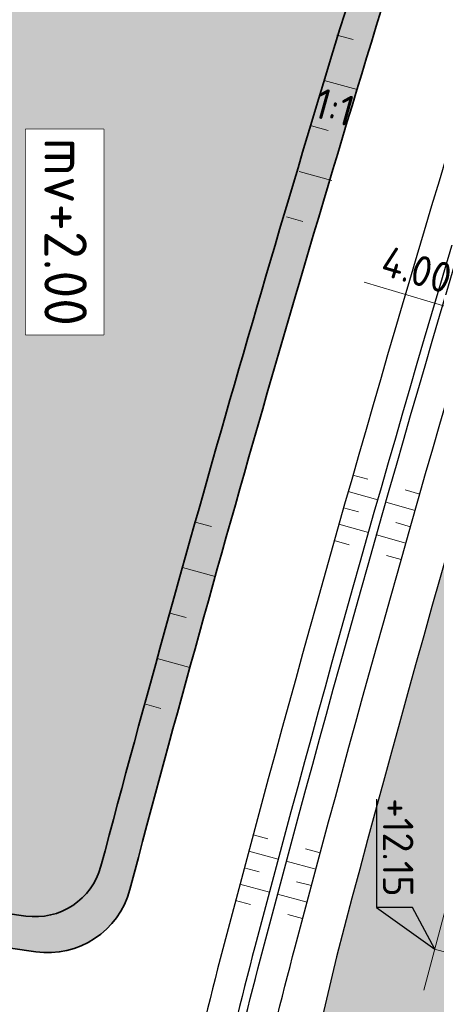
# Model space of a CAD drawing. Header units: metres. Extents: x 232559 to 234458, y 552925 to 554400.
# Tile 9 of 45: x 233081 to 233106, y 553282 to 553340. Entities that reach past the tile are written whole.
import ezdxf
from ezdxf.enums import TextEntityAlignment as Align

# ---------------------------------------------------------------- set-up
doc = ezdxf.new("R2010")
doc.units = ezdxf.units.M
doc.linetypes.add('AM-AS', pattern=[16, 10, -2, 2, -2])
doc.layers.get('Defpoints').update_dxf_attribs({"color": 241})
for name, color, linetype, lineweight in [('N-WE-AM-AS_WEG-G', 7, 'AM-AS', 13), ('N-WE-GW-GRONDWERK-T', 7, 'Continuous', 18), ('N-WE-GW-GRONDWERKLIJN_KRUIN-G', 90, 'Continuous', 35), ('N-WE-GW-GRONDWERKLIJN_TEEN-G', 90, 'Continuous', 35), ('N-WE-GW-WATERGANG_BODEM-G', 144, 'Continuous', 25), ('N-WE-VH-KANTVERHARDING-GV', 7, 'Continuous', 25), ('N-WE-VH-M', 7, 'Continuous', 18), ('X-XX-AL-HOOGTELABEL-S', 7, 'Continuous', 25)]:
    doc.layers.add(name, color=color, linetype=linetype, lineweight=lineweight)
for name, color, linetype, lineweight, true_color in [('N-WE-GW-GRONDWERK-A', 7, 'Continuous', 50, 0xe6ccb3), ('N-WE-GW-GRONDWERK-S', 7, 'Continuous', 18, 0x004c00), ('N-WE-GW-TALUDARCERING_KORT-G', 7, 'Continuous', 18, 0x004c00), ('N-WE-GW-TALUDARCERING_LANG-G', 7, 'Continuous', 13, 0x004c00), ('N-WE-GW-WATERGANG_INSTEEK-G', 7, 'Continuous', 25, 0x004c00), ('N-WE-VH-VERHARDING_ASFALT_HOOFDRIJBAAN-A', 7, 'Continuous', 5, 0xc7c7c7)]:
    doc.layers.add(name, color=color, linetype=linetype, lineweight=lineweight, true_color=true_color)
doc.styles.add('NLCS-ISO', font='NLCS-ISO.ttf')
doc.styles.add('NLCS-ISO-ANNOTATIEF-T18', font='NLCS-ISO.ttf', dxfattribs={"height": 1.8})
doc.dimstyles.new('NLCS-ANNOTATIEF-T18-PIJL_A_L2_H2', dxfattribs={"dimtxt": 1.8, "dimasz": 1.8, "dimexe": 2, "dimexo": 2, "dimgap": 0.7, "dimtad": 1, "dimzin": 0, "dimdsep": 46, "dimtxsty": 'NLCS-ISO-ANNOTATIEF-T18', "dimcen": 0, "dimdle": 2, "dimse1": 1, "dimse2": 1, "dimclrd": 256, "dimclre": 251, "dimazin": 0, "dimtfac": 1, "dimtofl": 0, "dimtmove": 0, "dimatfit": 3, "dimfxl": 2, "dimtfillclr": 256, "dimtolj": 1, "dimtzin": 0, "dimlwd": 9, "dimlwe": 9, "dimarcsym": 0})

# ---------------------------------------------------------------- blocks, each defined once
blk = doc.blocks.new('S04')
at = {"layer": 'N-WE-GW-TALUDARCERING_KORT-G'}
for p, q in [((0, 0.501744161), (0.5017441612, 0.5018410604)), ((0, 0), (0.5017441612, 0)), ((0, -0.5017441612), (0.5018410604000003, -0.5017441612))]:
    blk.add_line(p, q, dxfattribs=at)
at = {"layer": 'N-WE-GW-TALUDARCERING_LANG-G'}
for p, q in [((0, 0.2508720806), (1.003585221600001, 0.2508720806)), ((0, -0.2508720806), (1.003585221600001, -0.2508720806))]:
    blk.add_line(p, q, dxfattribs=at)
blk = doc.blocks.new('SAL-HOOGTELABEL_AANLEG-SO')
blk.add_lwpolyline([(-4.842599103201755, 1.798838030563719), (4.851150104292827, 1.798838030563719), (4.851150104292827, -1.886858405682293), (-4.842599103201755, -1.886858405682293)], close=True)
at = {"style": 'NLCS-ISO'}
blk.add_attdef('HOOGTE', text='', height=2, dxfattribs=at).set_placement((0, 0), align=Align.MIDDLE_CENTER)
blk.add_wipeout([(-4.842599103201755, 1.7988380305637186), (4.851150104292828, 1.7988380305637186), (4.851150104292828, -1.8868584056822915), (-4.842599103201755, -1.8868584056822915)])
blk = doc.blocks.new('*D109')
at = {"layer": 'Defpoints', "color": 0, "transparency": 16777216}
for p in [(233110.0255712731, 553322.0419922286), (233113.8429069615, 553320.8466193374), (233113.8454193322, 553320.8550799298)]:
    blk.add_point(p, dxfattribs=at)
at = {"layer": 'N-WE-VH-M', "lineweight": 9, "transparency": 16777216}
for p, q in [((233108.2831733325, 553322.4975808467), (233101.2468488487, 553324.5870156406)), ((233115.5684361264, 553320.3342238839), (233117.2939652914, 553319.8218284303))]:
    blk.add_line(p, q, dxfattribs=at)
at = {"layer": 'N-WE-VH-M', "transparency": 16777216}
for points in [[(233108.3685725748, 553322.7851690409), (233108.1977740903, 553322.2099926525), (233110.0087024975, 553321.9851853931)], [(233115.6538353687, 553320.6218120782), (233115.4830368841, 553320.0466356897), (233113.8429069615, 553320.8466193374)]]:
    blk.add_solid(points, dxfattribs=at)
at = {"layer": 'N-WE-VH-M', "color": 0, "transparency": 16777216, "insert": (233104.3577091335, 553325.3322996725), "char_height": 1.8, "attachment_point": 5, "rotation": 343.46122627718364, "style": 'NLCS-ISO-ANNOTATIEF-T18'}
blk.add_mtext('\\A1;4.00', dxfattribs=at)
blk = doc.blocks.new('N-SAL-HOOGTELABEL_03-SO')
for p, q in [((0, 0), (-2.460741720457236, -1.312415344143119)), ((-2.460741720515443, -3.43514855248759), (0, 0)), ((-2.460741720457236, -1.312415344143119), (-2.460741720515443, -3.43514855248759)), ((-8.8653364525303, -3.435325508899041), (-2.460741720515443, -3.43514855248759))]:
    blk.add_line(p, q)
blk.add_solid([(-2.460741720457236, -1.312415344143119), (0, 0), (-2.460741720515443, -3.43514855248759)])
at = {"style": 'NLCS-ISO'}
blk.add_attdef('...', text='', height=1.8, dxfattribs=at).set_placement((-6.014038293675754, -2.161353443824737), align=Align.MIDDLE)

msp = doc.modelspace()

# ---------------------------------------------------------------- hatches: boundary and pattern name
at = {"layer": 'N-WE-GW-GRONDWERK-A'}
h = msp.add_hatch(color=256, dxfattribs=at)
h.dxf.hatch_style = 1
edge = h.paths.add_edge_path()
edge.add_arc((233082.5869008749, 553290.043432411), 5.000000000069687, 261.76267322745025, 345.1323943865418, ccw=False)
edge.add_line((233081.8705322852, 553285.0950169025), (232960.9723562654, 553302.597115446))
edge.add_arc((232961.831998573, 553308.535214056), 5.9999999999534, 112.00701147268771, 261.7626732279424, ccw=False)
edge.add_line((232959.5836782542, 553314.0980420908), (233073.0592027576, 553359.9612839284))
edge.add_arc((233076.8064032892, 553350.6899038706), 9.999999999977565, 77.27697752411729, 112.0070114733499, ccw=False)
edge.add_line((233079.0087850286, 553360.4443651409), (233101.195490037, 553355.4350065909))
edge.add_arc((233100.0942991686, 553350.5577759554), 5.000000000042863, -17.40375332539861, 77.27697753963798, ccw=False)
edge.add_arc((234458.2366740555, 552924.8440464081), 1418.29999999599, 162.5962466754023, 165.1323943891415)
at = {"layer": 'N-WE-VH-VERHARDING_ASFALT_HOOFDRIJBAAN-A'}
h = msp.add_hatch(color=256, dxfattribs=at)
h.dxf.hatch_style = 1
edge = h.paths.add_edge_path(flags=16)
edge.add_line((233238.8431109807, 553681.6264790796), (233230.943822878, 553658.5683842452))
edge.add_arc((233232.3644847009, 553658.0869851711), 1.500008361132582, 161.2807672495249, 340.8981595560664)
edge.add_line((233233.7819002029, 553657.5961100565), (233241.6811883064, 553680.6542048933))
edge.add_arc((233240.2605260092, 553681.1356025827), 1.500008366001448, 341.2808231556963, 520.8981037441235)
edge = h.paths.add_edge_path(flags=16)
edge.add_arc((233271.7074764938, 553774.3557767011), 1.50000836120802, 164.2858098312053, 343.9032006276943)
edge.add_arc((232887.5055168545, 553885.6554448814), 401.4984599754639, 343.8444187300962, 352.0661515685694)
edge.add_line((233285.1608708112, 553830.2367401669), (233285.628885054, 553833.7053079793))
edge.add_arc((233284.1416862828, 553833.900922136), 1.500008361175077, 352.5067892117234, 532.1241805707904)
edge.add_line((233282.6558269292, 553834.1064630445), (233282.1878126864, 553830.6378952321))
edge.add_arc((232887.5013877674, 553885.6565838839), 398.5027353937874, 343.84373435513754, 352.0641942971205, ccw=False)
edge.add_line((233270.265800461, 553774.7699999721), (233270.2635313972, 553774.76203726))
edge = h.paths.add_edge_path(flags=16)
edge.add_line((233258.9653892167, 553740.3635948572), (233250.3426869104, 553715.1938472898))
edge.add_arc((233251.7633487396, 553714.7124482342), 1.500008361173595, 161.2807679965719, 340.8981588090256)
edge.add_line((233253.1807642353, 553714.2215731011), (233261.803466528, 553739.3913206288))
edge.add_arc((233260.3828047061, 553739.8727197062), 1.500008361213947, 341.2807671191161, 520.8981580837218)
edge = h.paths.add_edge_path(flags=16)
edge.add_arc((234470.475400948, 552921.1637758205), 1411.277274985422, 162.0659295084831, 164.4612733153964, ccw=False)
edge.add_arc((233126.3416874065, 553356.1858418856), 1.500008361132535, 342.2158700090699, 521.8332620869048)
edge.add_arc((234458.2256546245, 552924.8473599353), 1401.488492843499, 162.0549104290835, 164.4722926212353)
edge.add_arc((233109.3367418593, 553299.6359526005), 1.500008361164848, 164.6940441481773, 344.311435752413)
edge = h.paths.add_edge_path(flags=16)
edge.add_line((233152.7243747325, 553435.0058946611), (233170.2517599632, 553481.8816119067))
edge.add_arc((232796.991217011, 553621.4481446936), 398.4999999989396, 339.4986351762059, 341.0894634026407)
edge.add_line((233173.9824883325, 553492.2977232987), (233181.1625168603, 553513.2562927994))
edge.add_arc((233182.579932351, 553512.7654176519), 1.500008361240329, -18.719231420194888, 160.8981582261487, ccw=False)
edge.add_line((233184.0005941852, 553512.2840186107), (233176.8205656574, 553491.32544911))
edge.add_arc((232796.9912170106, 553621.4481446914), 401.4999999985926, 339.4986351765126, 341.08946340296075, ccw=False)
edge.add_line((233173.0617515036, 553480.8309228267), (233155.5343662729, 553433.9552055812))
edge.add_arc((233154.1311245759, 553434.4852412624), 1.500008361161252, 159.6899393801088, 339.3073309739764, ccw=False)
edge = h.paths.add_edge_path(flags=16)
edge.add_line((233288.7409870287, 554100.2030049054), (233287.2648016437, 553983.1308973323))
edge.add_arc((233288.7647455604, 553983.1169929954), 1.500008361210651, 179.4688888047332, 359.0862801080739)
edge.add_line((233290.2645631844, 553983.0930727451), (233291.7407485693, 554100.1651803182))
edge.add_arc((233290.2408005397, 554100.1787584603), 1.500009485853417, 359.4813493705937, 539.0738195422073)
edge = h.paths.add_edge_path(flags=16)
edge.add_line((233288.8319004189, 553873.9156854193), (233288.9171638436, 553877.3046130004))
edge.add_arc((233110.1728694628, 553881.9064760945), 178.8035232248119, 358.5252166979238, 359.5434362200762)
edge.add_line((233288.970715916, 553880.4816879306), (233289.2599437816, 553903.4195358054))
edge.add_arc((233287.7599998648, 553903.4334401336), 1.500008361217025, 359.4688891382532, 539.0862797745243)
edge.add_line((233286.2601822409, 553903.4573603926), (233285.9709543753, 553880.519512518))
edge.add_arc((233108.5407243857, 553881.9357574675), 177.4358821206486, 358.5287614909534, 359.5426758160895, ccw=False)
edge.add_line((233285.9181128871, 553877.3800673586), (233285.8328494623, 553873.9911397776))
edge.add_arc((233287.3325009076, 553873.9584193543), 1.500008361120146, 178.7500797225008, 358.3674721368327)
edge = h.paths.add_edge_path(flags=16)
edge.add_line((233217.4679331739, 553619.232137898), (233192.6325521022, 553546.7374314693))
edge.add_arc((233194.0532139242, 553546.2560323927), 1.500008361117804, 161.2807671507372, 340.8981596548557)
edge.add_line((233195.470629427, 553545.7651572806), (233220.3060104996, 553618.2598637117))
edge.add_arc((233218.8853486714, 553618.7412627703), 1.500008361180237, 341.280767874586, 520.8981590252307)
edge = h.paths.add_edge_path()
edge.add_line((233383.3948392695, 554231.8195223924), (233383.3948392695, 554236.3196870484))
edge.add_line((233383.3948392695, 554236.3196870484), (233370.3008999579, 554236.207676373))
edge.add_arc((233370.9725897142, 554157.7105501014), 78.50000000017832, 90.49026060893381, 179.2775844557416)
edge.add_line((233292.478829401, 554158.7002934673), (233292.1827528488, 554135.2192955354))
edge.add_arc((233290.6829352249, 554135.2432157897), 1.500008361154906, 179.4688889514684, 359.0862799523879, ccw=False)
edge.add_line((233289.1829913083, 554135.2571201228), (233289.4790678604, 554158.7381180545))
edge.add_arc((233370.9725897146, 554157.7105501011), 81.50000000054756, 90.49026060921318, 179.2775844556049, ccw=False)
edge.add_line((233370.2752302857, 554239.2075665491), (233383.3948392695, 554239.3197968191))
edge.add_line((233383.3948392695, 554239.3197968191), (233383.3987201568, 554243.819994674))
edge.add_line((233383.3987201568, 554243.819994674), (233370.2367257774, 554243.7074018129))
edge.add_arc((233370.9725897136, 554157.7105501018), 85.99999999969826, 90.49026060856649, 179.2775844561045)
edge.add_line((233284.9794255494, 554158.7948549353), (233284.6455244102, 554132.3140954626))
edge.add_arc((233272.6464789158, 554132.4653348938), 11.9999985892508, 358.83315250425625, 359.277865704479, ccw=False)
edge.add_arc((233272.6441303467, 554132.2791883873), 12.00000000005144, 288.11678142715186, 359.7220163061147, ccw=False)
edge.add_arc((233263.9373955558, 554158.8910798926), 40.00000000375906, 269.27758445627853, 288.1167814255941, ccw=False)
edge.add_line((233263.4330677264, 554118.8942593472), (233259.3492775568, 554118.9457526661))
edge.add_line((233259.3492775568, 554118.9457526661), (233258.1891597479, 554110.959744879))
edge.add_line((233258.1891597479, 554110.959744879), (233271.3731336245, 554110.793505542))
edge.add_arc((233271.2218352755, 554098.7944593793), 12.00000000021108, 18.1167814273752, 89.27758445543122, ccw=False)
edge.add_arc((233244.6099437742, 554090.0877245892), 39.9999999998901, -0.7224155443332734, 18.116781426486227, ccw=False)
edge.add_line((233284.6067643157, 554089.5833967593), (233283.2272950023, 553980.1815685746))
edge.add_arc((233271.2282488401, 553980.3328669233), 11.99999999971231, 288.64532879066, 359.27758445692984, ccw=False)
edge.add_arc((233262.2763961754, 554006.8633085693), 40.0000000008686, 269.8061318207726, 288.6453287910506, ccw=False)
edge.add_line((233262.1410509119, 553966.8635375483), (233258.917836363, 553966.8744437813))
edge.add_line((233258.917836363, 553966.8744437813), (233258.5090641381, 553958.8759513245))
edge.add_line((233258.5090641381, 553958.8759513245), (233269.4898461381, 553958.73749247))
edge.add_arc((233269.3385477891, 553946.7384463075), 11.9999999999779, 17.900033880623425, 89.27758445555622, ccw=False)
edge.add_arc((233242.6939095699, 553938.1324452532), 39.99999999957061, -0.7224155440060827, 17.90003388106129, ccw=False)
edge.add_line((233282.6907301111, 553937.6281174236), (233281.9726850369, 553880.6819838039))
edge.add_arc((232887.504042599, 553885.6559170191), 394.4999998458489, 357.8787414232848, 359.27758445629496, ccw=False)
edge.add_arc((233269.741926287, 553871.4978749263), 11.99999999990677, 276.26086459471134, 357.87874142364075, ccw=False)
edge.add_arc((233266.6883759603, 553899.3308738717), 39.99999999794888, 257.65672900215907, 276.26086459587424, ccw=False)
edge.add_line((233258.1376475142, 553860.2554974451), (233253.5855078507, 553861.2516263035))
edge.add_line((233253.5855078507, 553861.2516263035), (233252.2661928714, 553853.3510268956))
edge.add_line((233252.2661928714, 553853.3510268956), (233268.0977294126, 553849.886666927))
edge.add_arc((233265.5325108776, 553838.1640539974), 12.00000000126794, 10.986504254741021, 77.65672899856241, ccw=False)
edge.add_arc((233238.0456920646, 553832.8278763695), 40.00000000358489, -8.570212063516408, 10.986504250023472, ccw=False)
edge.add_arc((232887.5040424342, 553885.6559170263), 394.500000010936, 341.0894634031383, 351.4297879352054, ccw=False)
edge.add_line((233260.7112106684, 553757.8018612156), (233245.5879523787, 553713.6569307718))
edge.add_arc((233234.2356430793, 553717.546027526), 11.99999999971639, 276.9945347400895, 341.0894634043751, ccw=False)
edge.add_arc((233230.8259524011, 553745.3376451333), 39.99999999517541, 261.25770785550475, 276.9945347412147, ccw=False)
edge.add_line((233224.7463354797, 553705.8023664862), (233223.0745871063, 553697.9134248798))
edge.add_line((233223.0745871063, 553697.9134248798), (233224.2877538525, 553697.6558123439))
edge.add_arc((233221.8133919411, 553685.9136859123), 12.00000000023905, -0.07133962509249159, 78.1004309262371, ccw=False)
edge.add_arc((233193.813413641, 553685.9485490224), 40.00000000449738, 341.08946340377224, 359.92866037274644, ccw=False)
edge.add_line((233231.6544446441, 553672.9848931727), (233226.1890888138, 553657.0314690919))
edge.add_arc((233214.8367795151, 553660.9205658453), 11.99999999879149, 270.31384081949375, 341.08946340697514, ccw=False)
edge.add_arc((233214.6834087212, 553688.9201457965), 39.9999999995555, 259.0733274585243, 270.31384082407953, ccw=False)
edge.add_line((233207.1013068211, 553649.6453226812), (233204.414138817, 553641.729737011))
edge.add_line((233204.414138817, 553641.729737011), (233206.4130408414, 553641.0511457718))
edge.add_arc((233202.5554846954, 553629.6880801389), 11.99999999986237, -0.09517119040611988, 71.2485752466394, ccw=False)
edge.add_arc((233174.5555233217, 553629.7345895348), 40.00000000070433, 341.0894634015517, 359.904828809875, ccw=False)
edge.add_line((233212.3965543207, 553616.7709336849), (233170.1983852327, 553493.5940888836))
edge.add_arc((232796.991217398, 553621.4481445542), 394.4999995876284, 339.4986351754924, 341.0894634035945, ccw=False)
edge.add_line((233166.505104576, 553483.28253068), (233147.8846569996, 553433.483497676))
edge.add_arc((233136.6446908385, 553437.6862539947), 11.99999999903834, 268.33783214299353, 339.49863518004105, ccw=False)
edge.add_arc((233137.456865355, 553465.6744724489), 39.99999999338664, 249.4986351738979, 268.33783214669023, ccw=False)
edge.add_line((233123.4476776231, 553428.2079185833), (233112.4234840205, 553432.3299949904))
edge.add_line((233112.4234840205, 553432.3299949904), (233110.6451300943, 553424.4539915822))
edge.add_line((233110.6451300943, 553424.4539915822), (233127.7942505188, 553418.0417325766))
edge.add_arc((233123.591494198, 553406.8017664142), 12.00000000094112, -0.8344186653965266, 69.49863517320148, ccw=False)
edge.add_arc((233095.5944634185, 553407.2095258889), 40.0000000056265, 340.5064054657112, 359.16558132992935, ccw=False)
edge.add_arc((234458.2366741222, 552924.8440463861), 1405.500000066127, 160.5064054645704, 165.1608938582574)
edge.add_line((233099.6117662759, 553284.8004464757), (233092.6752564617, 553255.3994536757))
edge.add_line((233092.6752564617, 553255.3994536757), (233091.0809289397, 553248.58331763))
edge.add_line((233091.0809289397, 553248.58331763), (233095.9495792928, 553247.444516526))
edge.add_line((233095.9495792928, 553247.444516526), (233096.1772452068, 553248.4184059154))
edge.add_arc((233096.518756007, 553249.8789192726), 1.499909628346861, 166.8325995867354, 256.8390316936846, ccw=False)
edge.add_line((233095.0582809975, 553250.22059403), (233096.0860600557, 553254.613594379))
edge.add_arc((233906.1433038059, 553060.849929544), 832.9088161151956, 165.7741364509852, 166.5477504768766, ccw=False)
edge.add_arc((233100.2296296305, 553265.1628194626), 1.500008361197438, -13.877530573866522, 165.7093191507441, ccw=False)
edge.add_arc((233925.3302583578, 553056.1233553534), 849.6689466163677, 165.7826359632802, 166.5393129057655)
edge.add_line((233099.0018301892, 553253.9077016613), (233102.4176006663, 553253.1470107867))
edge.add_line((233102.4176006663, 553253.1470107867), (233106.2073716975, 553266.7456090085))
edge.add_arc((233117.7668680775, 553263.5241119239), 12.00000000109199, 98.46671721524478, 164.4274651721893, ccw=False)
edge.add_arc((233121.8894445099, 553235.8292682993), 39.99999999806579, 79.62752023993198, 98.46671721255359, ccw=False)
edge.add_line((233129.0913123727, 553275.175590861), (233159.1338229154, 553269.6766731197))
edge.add_line((233159.1338229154, 553269.6766731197), (233160.574196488, 553277.5459376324))
edge.add_line((233160.574196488, 553277.5459376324), (233126.0042255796, 553283.8735521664))
edge.add_arc((233128.1647859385, 553295.6774489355), 11.99999999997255, 183.0718552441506, 259.627520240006, ccw=False)
edge.add_arc((233156.1245531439, 553297.1779215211), 40.00000000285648, 164.0423255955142, 183.0718552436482, ccw=False)
edge.add_arc((234458.2366841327, 552924.8440433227), 1394.300010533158, 161.9323812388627, 164.0423255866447, ccw=False)
edge.add_arc((233144.0962816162, 553353.5494451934), 12.0000000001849, 89.88037590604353, 161.9323812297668, ccw=False)
edge.add_arc((233144.037822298, 553325.5495062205), 39.99999999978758, 71.04117893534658, 89.88037590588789, ccw=False)
edge.add_line((233157.0333630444, 553363.379599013), (233175.1461170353, 553357.1574352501))
edge.add_line((233175.1461170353, 553357.1574352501), (233176.6028173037, 553365.1158982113))
edge.add_line((233176.6028173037, 553365.1158982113), (233152.3911867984, 553373.433171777))
edge.add_arc((233156.2898490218, 553384.7821996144), 11.99999999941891, 179.1939367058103, 251.0411789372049, ccw=False)
edge.add_arc((233184.2848984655, 553384.3886927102), 39.99781493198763, 160.1638824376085, 179.1944613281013, ccw=False)
edge.add_arc((234458.2366756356, 552924.8440458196), 1394.300001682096, 159.498635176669, 160.1644070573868, ccw=False)
edge.add_line((233152.246272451, 553413.1693077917), (233176.9957396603, 553479.3599581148))
edge.add_arc((232796.9912174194, 553621.4481445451), 405.6999995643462, 339.498635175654, 341.0894634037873)
edge.add_line((233180.7938739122, 553489.9642652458), (233188.9434714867, 553513.753015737))
edge.add_arc((233200.2957807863, 553509.8639189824), 12.0000000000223, 96.10748340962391, 161.0894634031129, ccw=False)
edge.add_arc((233203.2748111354, 553482.0228454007), 40.00000000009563, 77.26828643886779, 96.10748340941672, ccw=False)
edge.add_line((233212.0902565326, 553521.0393537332), (233225.7077712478, 553517.9625930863))
edge.add_line((233225.7077712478, 553517.9625930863), (233227.4708274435, 553525.7659021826))
edge.add_line((233227.4708274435, 553525.7659021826), (233210.0433164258, 553529.7034988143))
edge.add_arc((233212.6879500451, 553541.4084513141), 12.00000000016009, 179.9286603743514, 257.2682864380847, ccw=False)
edge.add_arc((233240.6879283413, 553541.3735882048), 40.00000000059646, 161.0894634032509, 179.9286603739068, ccw=False)
edge.add_line((233202.8468973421, 553554.3372440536), (233225.2499693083, 553619.7320177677))
edge.add_arc((233236.6022786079, 553615.842921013), 12.0000000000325, 96.10753060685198, 161.089463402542, ccw=False)
edge.add_arc((233239.5813318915, 553588.0018498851), 40.00000000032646, 77.26833363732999, 96.10753060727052, ccw=False)
edge.add_line((233248.3967451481, 553627.0183654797), (233264.8851009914, 553623.29297718))
edge.add_line((233264.8851009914, 553623.29297718), (233266.6473164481, 553631.0964762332))
edge.add_line((233266.6473164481, 553631.0964762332), (233246.3497244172, 553635.6825254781))
edge.add_arc((233248.9943483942, 553647.3874801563), 11.99999999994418, 179.9280306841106, 257.26833363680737, ccw=False)
edge.add_arc((233276.9943263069, 553647.3523093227), 40.00000000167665, 161.0894634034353, 179.9280306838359, ccw=False)
edge.add_line((233239.1532953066, 553660.3159651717), (233266.7483078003, 553740.8631739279))
edge.add_arc((233278.1008748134, 553736.9748295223), 12.00000000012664, 95.90662175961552, 161.0932605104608, ccw=False)
edge.add_arc((233280.9822846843, 553709.1234834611), 40.00000000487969, 77.0674247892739, 95.90662175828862, ccw=False)
edge.add_line((233289.934455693, 553748.1088478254), (233292.9078006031, 553747.4260815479))
edge.add_line((233292.9078006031, 553747.4260815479), (233295.1107104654, 553757.1804901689))
edge.add_line((233295.1107104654, 553757.1804901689), (233287.9003680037, 553758.8361940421))
edge.add_arc((233290.5860193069, 553770.5318033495), 11.9999999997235, 183.5077938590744, 257.0674247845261, ccw=False)
edge.add_arc((233318.5335608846, 553772.244964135), 40.00000000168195, 165.2586584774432, 183.5077938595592, ccw=False)
edge.add_arc((232887.5040424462, 553885.6559170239), 405.6999999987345, 345.2586584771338, 352.9955194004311)
edge.add_arc((233302.0865878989, 553834.718671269), 12.00000000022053, 108.80191445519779, 172.9955193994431, ccw=False)
edge.add_arc((233311.1109130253, 553808.2127935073), 39.99999999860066, 89.96271748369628, 108.80191445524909, ccw=False)
edge.add_line((233311.13694113, 553848.2127850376), (233329.5025161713, 553848.2008345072))
edge.add_line((233329.5025161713, 553848.2008345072), (233329.5025161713, 553856.2008362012))
edge.add_line((233329.5025161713, 553856.2008362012), (233306.3333824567, 553856.2159124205))
edge.add_arc((233306.3411064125, 553868.2159099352), 12.00000000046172, 197.0632672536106, 269.9631208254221, ccw=False)
edge.add_arc((233333.1085836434, 553876.4318799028), 39.99999999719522, 178.8141437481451, 197.0632672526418, ccw=False)
edge.add_arc((232887.5040428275, 553885.6559170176), 405.6999996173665, 358.8141437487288, 359.277584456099)
edge.add_line((233293.1717947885, 553880.5407720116), (233293.4973713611, 553906.3613335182))
edge.add_arc((233305.4964175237, 553906.2100351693), 12.00000000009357, 108.80191445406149, 179.277584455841, ccw=False)
edge.add_arc((233314.5207426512, 553879.7041573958), 40.000000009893, 89.96271748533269, 108.8019144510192, ccw=False)
edge.add_line((233314.5467707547, 553919.7041489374), (233329.7282889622, 553919.6942702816))
edge.add_line((233329.7282889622, 553919.6942702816), (233329.7334945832, 553927.694268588))
edge.add_line((233329.7334945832, 553927.694268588), (233307.4111207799, 553927.7087938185))
edge.add_arc((233307.4189292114, 553939.7087912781), 12.00000000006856, 198.1167814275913, 269.96271748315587, ccw=False)
edge.add_arc((233334.0308207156, 553948.4155260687), 40.00000000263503, 179.2775844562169, 198.1167814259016, ccw=False)
edge.add_line((233294.0340001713, 553948.9198538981), (233295.9419387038, 554100.2330882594))
edge.add_arc((234145.874375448, 554089.5161218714), 850.0000002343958, 178.2011683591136, 179.2775844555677, ccw=False)
edge.add_arc((232446.7121341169, 554142.8797634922), 849.9999999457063, 358.2011683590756, 359.277584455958)
edge.add_line((233296.6445705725, 554132.1627971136), (233296.978471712, 554158.6435565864))
edge.add_arc((233370.9725897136, 554157.7105501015), 73.99999999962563, 90.49026060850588, 179.2775844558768, ccw=False)
edge.add_line((233370.3394044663, 554231.7078411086), (233383.3948392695, 554231.8195223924))

# ---------------------------------------------------------------- linework, layer by layer
at = {"layer": 'N-WE-AM-AS_WEG-G', "flags": 128}
for points in [[(233093.304663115, 553236.2290259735, -0.03339304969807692), (233146.9072885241, 553415.1656170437), (233171.6567557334, 553481.3562673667, 0.006941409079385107), (233175.401526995, 553491.8115862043), (233265.9143524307, 553756.0193585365, 0.07952767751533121), (233287.4722478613, 553880.6126387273), (233290.9789486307, 554158.7192057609, -0.4080279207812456), (233370.2880651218, 554237.7076214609), (233431.4370744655, 554238.2308656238)], [(233160.8376677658, 553273.4312586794), (233126.6589999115, 553279.6872499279, -0.02054726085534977), (233122.6522002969, 553280.5921827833), (233105.4127735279, 553285.2375731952)]]:
    msp.add_lwpolyline(points, format="xyb", dxfattribs=at)
at = {"layer": 'N-WE-GW-GRONDWERKLIJN_TEEN-G', "flags": 128}
msp.add_lwpolyline([(233087.4195073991, 553288.7605005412, -0.3807120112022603), (233081.8705322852, 553285.0950169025), (232960.9723562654, 553302.597115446, -0.7656345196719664), (232959.5836782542, 553314.0980420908), (233073.0592027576, 553359.9612839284, -0.1527090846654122), (233079.0087850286, 553360.4443651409), (233101.195490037, 553355.4350065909, -0.4383487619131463), (233104.8654028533, 553349.062259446, 0.01106648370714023), (233087.4195073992, 553288.7605005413)], format="xyb", dxfattribs=at)
at = {"layer": 'N-WE-GW-WATERGANG_BODEM-G', "flags": 128}
msp.add_lwpolyline([(233091.0833868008, 553266.9688605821, -0.0160558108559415), (233095.4414810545, 553285.8500046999, -0.01731565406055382), (233123.6901344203, 553379.2904937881, 1), (233123.2168238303, 553379.451667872, 0.01731565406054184), (233094.9581517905, 553285.978039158, 0.01603312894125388), (233090.5981445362, 553267.0925155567, 0.9999999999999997), (233091.0886851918, 553266.9957174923)], format="xyb", dxfattribs=at)
at = {"layer": 'N-WE-GW-WATERGANG_INSTEEK-G', "flags": 128}
msp.add_lwpolyline([(233092.8546315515, 553266.6472444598, -0.01603312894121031), (233097.1814664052, 553285.3890806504, -0.01731565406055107), (233125.3940525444, 553378.7102670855, 0.9999999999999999), (233121.5129057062, 553380.0318945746, 0.0173156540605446), (233093.2181664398, 553286.4389632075, 0.01603312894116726), (233088.8321981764, 553267.4409885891, 0.9999999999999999), (233092.8546315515, 553266.64724446)], format="xyb", dxfattribs=at)
at = {"layer": 'N-WE-VH-KANTVERHARDING-GV', "flags": 128}
msp.add_lwpolyline([(233133.3016155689, 553393.8614669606, 0.02031182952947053), (233099.6117662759, 553284.8004464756), (233092.6752564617, 553255.3994536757)], format="xyb", dxfattribs=at)

# ---------------------------------------------------------------- block references
at = {"layer": 'N-WE-GW-GRONDWERK-S', "xscale": 2, "yscale": 11.09122700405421, "zscale": 2.772806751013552, "rotation": 344.4824034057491}
for p in [(233098.1527590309, 553333.8038517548), (233089.7812135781, 553305.074842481)]:
    msp.add_blockref('S04', p, dxfattribs=at)
at = {"layer": 'N-WE-GW-GRONDWERK-S', "yscale": 4}
for p, xscale, rotation in [((233100.0422740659, 553311.282116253), 1.799999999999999, 344.0769873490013), ((233103.9838558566, 553310.1576153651), -1.799999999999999, 344.0769873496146), ((233094.1798377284, 553290.0499571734), 1.799999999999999, 345.0522418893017), ((233098.1399881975, 553288.9927071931), -1.799999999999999, 345.052241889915)]:
    msp.add_blockref('S04', p, dxfattribs=dict(at, xscale=xscale, rotation=rotation))
at = {"layer": 'X-XX-AL-HOOGTELABEL-S', "rotation": 270}
msp.add_blockref('N-SAL-HOOGTELABEL_03-SO', (233105.4182910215, 553285.236086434), dxfattribs=at).add_auto_attribs({'...': '+12.15'})

# ---------------------------------------------------------------- texts
at = {"layer": 'N-WE-GW-GRONDWERK-T', "style": 'NLCS-ISO'}
msp.add_text('1:1', height=1.8, rotation=344.4824034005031, dxfattribs=at).set_placement((233099.119668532, 553333.5353841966), align=Align.BOTTOM_CENTER)

# ---------------------------------------------------------------- dimensions: what is measured, and where the dimension line sits
at = {"layer": 'N-WE-VH-M'}
dim = msp.add_linear_dim(base=(233113.8429069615, 553320.8466193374), p1=(233110.0255712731, 553322.0419922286), p2=(233113.8454193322, 553320.8550799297), angle=343.4612262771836, dimstyle='NLCS-ANNOTATIEF-T18-PIJL_A_L2_H2', dxfattribs=at)
dim.commit()
dim.dimension.update_dxf_attribs({"geometry": '*D109', "text_midpoint": (233103.9022465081, 553323.7984959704), "dimtype": 160})

# ---------------------------------------------------------------- next in the draw order: block references
at = {"layer": 'N-WE-GW-GRONDWERK-T', "xscale": 1.25, "yscale": 1.25, "zscale": 1.25, "rotation": 269.9999999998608}
msp.add_blockref('SAL-HOOGTELABEL_AANLEG-SO', (233083.6289021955, 553327.5545548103), dxfattribs=at).add_auto_attribs({'HOOGTE': 'mv+2.00'})

# ---------------------------------------------------------------- next in the draw order: linework, layer by layer
at = {"layer": 'N-WE-GW-GRONDWERKLIJN_KRUIN-G', "lineweight": 35, "flags": 128}
msp.add_lwpolyline([(233054.2084207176, 553349.1066258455, 0.03539867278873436), (233060.56032636, 553352.2131605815, -0.03539964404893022), (233066.9124118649, 553355.3197680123), (233073.808642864, 553358.1070079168, -0.1527090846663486), (233078.5683086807, 553358.4934728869), (233099.6967850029, 553353.7230433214, -0.438130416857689), (233102.6336827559, 553348.6277411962, 0.01071965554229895), (233085.7145882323, 553290.1318971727, -0.3805330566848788), (233081.2760506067, 553287.2019272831), (233008.6690973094, 553297.7130374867, -0.03539964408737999), (233001.760135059, 553299.2184412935, 0.03539964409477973), (232994.8511728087, 553300.7238450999, 0.02202323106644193)], format="xyb", dxfattribs=at)

doc.saveas('drawing.dxf')
